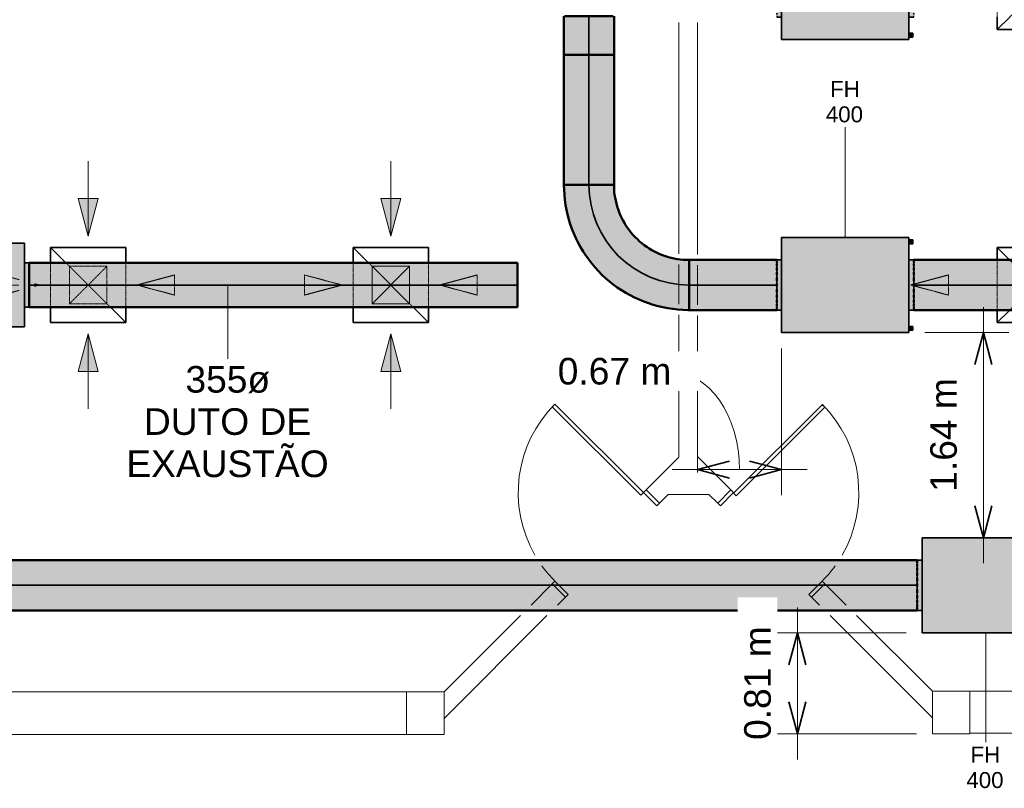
# Model space of a CAD drawing. Header units: millimetres. Extents: x -31934 to 141449, y -11052 to 10947.
# Tile 5 of 13: x -1534 to 6331, y 662 to 6801. Entities that reach past the tile are written whole.
import ezdxf

# ---------------------------------------------------------------- set-up
doc = ezdxf.new("R2010")
doc.units = ezdxf.units.MM
doc.linetypes.add('Centro', pattern=[30, 12, -6, 6, -6])
doc.linetypes.add('Oculto 1_5', pattern=[2.2, 1.5, -0.7])
for name, color, linetype, lineweight in [('A-ANNO-DIMS', 211, 'Continuous', 9), ('A-ANNO-DIMS-85', 211, 'Continuous', 9), ('A-DETL', 90, 'Oculto 1_5', 9), ('A-DETL-GENF', 92, 'Continuous', 9), ('ESQ', 7, 'Continuous', 9), ('M-EQPM', 50, 'Continuous', 35), ('M-EQPM-IDEN', 50, 'Continuous', 9), ('M-HVAC-CDFF', 50, 'Continuous', 35), ('M-HVAC-DUCT', 70, 'Continuous', 50), ('M-HVAC-DUCT-CNTR', 70, 'Centro', 35), ('M-HVAC-DUCT-IDEN', 70, 'Continuous', 9), ('PAREDES', 7, 'Continuous', 9), ('PEM1-Layout Terreo_dwg', 8, 'Continuous', 9), ('PILAR', 7, 'Continuous', 9)]:
    doc.layers.add(name, color=color, linetype=linetype, lineweight=lineweight)
doc.styles.add('Arial_1', font='arial.ttf', dxfattribs={"height": 212.5})
doc.styles.add('Arial_2', font='arial.ttf', dxfattribs={"height": 127.5})
doc.dimstyles.new('Diagonal_-_2_5_mm_Arial', dxfattribs={"dimscale": 304.8, "dimtxt": 216.805122, "dimasz": 0.836614, "dimexe": 0.669291, "dimexo": 0.418307, "dimgap": 0.488025, "dimtad": 1, "dimlfac": 0.001, "dimrnd": 0.01, "dimzin": 0, "dimdsep": 46, "dimtxsty": 'Arial_1', "dimblk1": 'OPEN30', "dimblk2": 'OPEN30', "dimsah": 1, "dimcen": 0.09, "dimdle": 0.669291, "dimazin": 0, "dimtfac": 1, "dimtdec": 4, "dimtix": 1, "dimtmove": 0, "dimatfit": 3, "dimfxl": 1, "dimtvp": 1, "dimtfill": 1, "dimtolj": 1, "dimtzin": 0, "dimarcsym": 2})
doc.dimstyles.new('Diagonal_-_2_5_mm_Arial_1', dxfattribs={"dimscale": 304.8, "dimtxt": 216.805122, "dimasz": 0.836614, "dimexe": 0.669291, "dimexo": 0.418307, "dimgap": 0.488025, "dimtad": 1, "dimlfac": 0.001, "dimrnd": 0.01, "dimzin": 0, "dimdsep": 46, "dimtxsty": 'Arial_1', "dimblk1": 'OPEN30', "dimblk2": 'OPEN30', "dimsah": 1, "dimcen": 0.09, "dimdle": 0.669291, "dimazin": 0, "dimtfac": 1, "dimtdec": 4, "dimtix": 1, "dimtmove": 1, "dimatfit": 3, "dimfxl": 1, "dimtvp": 1, "dimtfill": 1, "dimtolj": 1, "dimtzin": 0, "dimarcsym": 2})

# ---------------------------------------------------------------- blocks, each defined once
blk = doc.blocks.new('M_Encaixe de duto redondo - Padrão-997799-LAYOUT VISTA TÉRREO')
at = {"layer": 'M-HVAC-DUCT', "lineweight": 9}
for points in [[(0, 156.4), (0, 0), (-6.1, 0), (-5.4, 194.6), (0, 198.7), (0, 176)], [(301.6, 156.4), (301.6, 0), (0, 0), (0, 200), (301.6, 199.3), (301.6, 176)], [(0, -197.8), (-0.7, -198.1), (-6.1, -193.4), (-6.1, 0), (0, 0), (0, -197.3)], [(301.6, -199.3), (301.6, -200), (0, -199.3), (0, 0), (301.6, 0), (301.6, -195)]]:
    blk.add_hatch(color=80, dxfattribs=at).paths.add_polyline_path(points)
at = {"layer": 'M-HVAC-DUCT', "color": 3}
for p, q in [((-6.1, 200), (0, 200)), ((-6.1, 194.2), (-6.1, 0)), ((0, 200), (301.6, 200)), ((301.6, 0), (301.6, 200)), ((-6.1, 0), (-6.1, -194.2)), ((301.6, -200), (301.6, 0)), ((0, -200), (-6.1, -200)), ((301.6, -200), (0, -200))]:
    blk.add_line(p, q, dxfattribs=at)
blk = doc.blocks.new('M_Cotovelo redondo - 2 D-996262-LAYOUT VISTA TÉRREO')
at = {"layer": 'M-HVAC-DUCT', "lineweight": 9}
for points in [[(0, 800), (-200, 800), (-206.1, 714.6), (-224.9, 629.3), (-254.2, 550.8), (-295.2, 475.6), (-346.6, 407.1), (-407.1, 346.6), (-477.6, 294.2), (-550.8, 254.2), (-631, 224.3), (-714.6, 206.1), (-800, 200), (-800, 0), (-703.6, 5.8), (-608.5, 23.2), (-516.3, 52), (-424.9, 93.6), (-340.5, 145.6), (-267.7, 202.9), (-200.1, 270.9), (-141.6, 345.5), (-91.6, 428.2), (-52, 516.3), (-23.2, 608.5), (-5.8, 703.6)], [(200, 800), (0, 800), (-5.8, 703.6), (-23.2, 608.5), (-52, 516.3), (-91.6, 428.2), (-141.6, 345.5), (-201.2, 269.5), (-269.5, 201.2), (-351.9, 137.8), (-428.2, 91.6), (-516.3, 52), (-608.5, 23.2), (-703.6, 5.8), (-800, 0), (-800, -200), (-688, -193.7), (-577.5, -174.9), (-469.7, -143.9), (-366.1, -101), (-268, -46.7), (-176.5, 18.2), (-88.9, 97.4), (-18.2, 176.5), (46.7, 268), (101, 366.1), (143.9, 469.7), (174.9, 577.5), (193.7, 688), (195.7, 723.6)]]:
    blk.add_hatch(color=80, dxfattribs=at).paths.add_polyline_path(points)
at = {"layer": 'M-HVAC-DUCT', "color": 3}
for p, q in [((0, 800), (-200, 800)), ((200, 800), (0, 800)), ((-800, 200), (-800, 0)), ((-800, 0), (-800, -200))]:
    blk.add_line(p, q, dxfattribs=at)
at = {"layer": 'M-HVAC-DUCT', "color": 3, "flags": 128}
for points in [[(-200, 800), (-200.5, 776), (-201.9, 752.1), (-204.3, 728.2), (-207.7, 704.4), (-212, 680.8), (-217.2, 657.4), (-223.4, 634.2), (-230.5, 611.3), (-238.5, 588.6), (-247.4, 566.3), (-257.1, 544.4), (-267.8, 522.9), (-279.3, 501.9), (-291.6, 481.3), (-304.8, 461.2), (-318.7, 441.7), (-333.5, 422.7), (-348.9, 404.4), (-365.1, 386.6), (-382, 369.6), (-399.5, 353.2), (-417.7, 337.6), (-436.5, 322.6), (-455.9, 308.5), (-475.8, 295.1), (-496.3, 282.6), (-517.2, 270.8), (-538.6, 259.9), (-560.4, 249.9), (-582.6, 240.8), (-605.1, 232.5), (-628, 225.2), (-651.1, 218.8), (-674.5, 213.3), (-698, 208.7), (-721.7, 205.1), (-745.6, 202.5), (-769.5, 200.8), (-793.5, 200), (-800, 200)], [(-800, -200), (-760, -199.2), (-720.1, -196.8), (-680.3, -192.8), (-640.7, -187.2), (-601.3, -180.1), (-562.3, -171.3), (-523.6, -161.1), (-485.4, -149.2), (-447.7, -135.9), (-410.6, -121.1), (-374.1, -104.8), (-338.2, -87), (-303.1, -67.8), (-268.8, -47.3), (-235.4, -25.3), (-202.8, -2.1), (-171.2, 22.4), (-140.6, 48.2), (-111.1, 75.2), (-82.6, 103.3), (-55.4, 132.5), (-29.3, 162.8), (-4.4, 194.2), (19.2, 226.5), (41.5, 259.7), (62.4, 293.8), (82, 328.7), (100.1, 364.3), (116.8, 400.7), (132, 437.6), (145.8, 475.2), (158, 513.3), (168.7, 551.8), (177.9, 590.8), (185.4, 630), (191.5, 669.6), (195.9, 709.3), (198.7, 749.2), (199.9, 789.2), (200, 800)]]:
    blk.add_lwpolyline(points, dxfattribs=at)
blk = doc.blocks.new('FH - FH 355-995726-LAYOUT VISTA TÉRREO')
at = {"layer": 'M-EQPM', "linetype": 'Oculto 1_5', "lineweight": 9}
for points in [[(334, 416), (-334, 416), (-334, -416), (334, -416), (334, -158.5)], [(177.5, 454), (-177.5, 454), (-177.5, 416), (177.5, 416)], [(-284, -416), (-314, -416), (-314, -421), (-284, -421)], [(-284, -446), (-284, -421), (-314, -421), (-314, -446)], [(177.5, -454), (177.5, -416), (-177.5, -416), (-177.5, -454), (171.5, -454)], [(314, -416), (284, -416), (284, -421), (314, -421)], [(314, -421), (284, -421), (284, -446), (314, -446)]]:
    blk.add_hatch(color=10, dxfattribs=at).paths.add_polyline_path(points)
at = {"layer": 'M-EQPM', "color": 5}
for p, q in [((-334, -416), (-334, 416)), ((334, 416), (-334, 416)), ((-177.5, 454), (-177.5, 416)), ((177.5, 454), (-177.5, 454)), ((177.5, 416), (177.5, 454)), ((334, 416), (334, -416)), ((-334, -416), (334, -416)), ((-314, -421), (-314, -416)), ((-314, -446), (-314, -421)), ((-314, -421), (-284, -421)), ((-314, -446), (-284, -446)), ((-284, -416), (-284, -421)), ((-284, -421), (-284, -446)), ((-177.5, -416), (-177.5, -454)), ((-177.5, -454), (177.5, -454)), ((177.5, -454), (177.5, -416)), ((284, -421), (284, -416)), ((284, -446), (284, -421)), ((284, -421), (314, -421)), ((284, -446), (314, -446)), ((314, -416), (314, -421)), ((314, -421), (314, -446))]:
    blk.add_line(p, q, dxfattribs=at)
blk = doc.blocks.new('FH - FH 400-995728-LAYOUT VISTA TÉRREO')
at = {"layer": 'M-EQPM', "linetype": 'Oculto 1_5', "lineweight": 9}
for points in [[(-380, -231.4), (-380, -509), (380, -509), (380, 509), (-380, 509)], [(-200, 547), (-200, 509), (200, 509), (200, 547), (-195, 547)], [(-360, -514), (-330, -514), (-330, -509), (-360, -509)], [(-360, -539), (-330, -539), (-330, -514), (-360, -514)], [(-200, -547), (200, -547), (200, -509), (-200, -509)], [(330, -514), (360, -514), (360, -509), (330, -509)], [(330, -514), (330, -539), (360, -539), (360, -514)]]:
    blk.add_hatch(color=10, dxfattribs=at).paths.add_polyline_path(points)
at = {"layer": 'A-DETL', "color": 170}
for p, q in [((-194.2, 547), (-195.7, 547)), ((195.7, 547), (194.2, 547)), ((-195.7, -547), (-194.2, -547)), ((194.2, -547), (195.7, -547))]:
    blk.add_line(p, q, dxfattribs=at)
at = {"layer": 'M-EQPM', "color": 5}
for p, q in [((-380, -509), (-380, 509)), ((380, 509), (-380, 509)), ((-200, 547), (-200, 509)), ((-190.4, 547), (-194.2, 547)), ((-169.5, 547), (-178.6, 547)), ((-139.5, 547), (-152.9, 547)), ((-102, 547), (-119, 547)), ((-59, 547), (-78.5, 547)), ((-13, 547), (-33.7, 547)), ((33.7, 547), (13, 547)), ((78.5, 547), (59, 547)), ((119, 547), (102, 547)), ((152.9, 547), (139.5, 547)), ((178.6, 547), (169.5, 547)), ((194.2, 547), (190.4, 547)), ((200, 509), (200, 547)), ((380, 509), (380, -509)), ((-380, -509), (380, -509)), ((-360, -514), (-360, -509)), ((-360, -539), (-360, -514)), ((-360, -514), (-330, -514)), ((-360, -539), (-330, -539)), ((-330, -509), (-330, -514)), ((-330, -514), (-330, -539)), ((-200, -509), (-200, -547)), ((-194.2, -547), (-190.4, -547)), ((-178.6, -547), (-169.5, -547)), ((-152.9, -547), (-139.5, -547)), ((-119, -547), (-102, -547)), ((-78.5, -547), (-59, -547)), ((-33.7, -547), (-13, -547)), ((13, -547), (33.7, -547)), ((59, -547), (78.5, -547)), ((102, -547), (119, -547)), ((139.5, -547), (152.9, -547)), ((169.5, -547), (178.6, -547)), ((190.4, -547), (194.2, -547)), ((200, -547), (200, -509)), ((330, -514), (330, -509)), ((330, -539), (330, -514)), ((330, -514), (360, -514)), ((330, -539), (360, -539)), ((360, -509), (360, -514)), ((360, -514), (360, -539))]:
    blk.add_line(p, q, dxfattribs=at)
blk = doc.blocks.new('FH - FH 400-V27-LAYOUT VISTA TÉRREO')
at = {"layer": 'M-EQPM', "linetype": 'Oculto 1_5', "lineweight": 9}
for points in [[(-380, -231.4), (-380, -509), (380, -509), (380, 509), (-380, 509)], [(-200, 509), (200, 509), (200, 547), (-200, 547)], [(-360, -514), (-330, -514), (-330, -509), (-360, -509)], [(-360, -539), (-330, -539), (-330, -514), (-360, -514)], [(-200, -547), (200, -547), (200, -509), (-200, -509)], [(330, -514), (360, -514), (360, -509), (330, -509)], [(330, -514), (330, -539), (360, -539), (360, -514)]]:
    blk.add_hatch(color=10, dxfattribs=at).paths.add_polyline_path(points)
at = {"layer": 'A-DETL', "color": 170}
for p, q in [((-194.2, 547), (-195.7, 547)), ((195.7, 547), (194.2, 547)), ((-195.7, -547), (-194.2, -547)), ((194.2, -547), (195.7, -547))]:
    blk.add_line(p, q, dxfattribs=at)
at = {"layer": 'M-EQPM', "color": 5}
for p, q in [((-380, -509), (-380, 509)), ((380, 509), (-380, 509)), ((-200, 547), (-200, 509)), ((-190.4, 547), (-194.2, 547)), ((-169.5, 547), (-178.6, 547)), ((-139.5, 547), (-152.9, 547)), ((-102, 547), (-119, 547)), ((-59, 547), (-78.5, 547)), ((-13, 547), (-33.7, 547)), ((33.7, 547), (13, 547)), ((78.5, 547), (59, 547)), ((119, 547), (102, 547)), ((152.9, 547), (139.5, 547)), ((178.6, 547), (169.5, 547)), ((194.2, 547), (190.4, 547)), ((200, 509), (200, 547)), ((380, 509), (380, -509)), ((-380, -509), (380, -509)), ((-360, -514), (-360, -509)), ((-360, -539), (-360, -514)), ((-360, -514), (-330, -514)), ((-360, -539), (-330, -539)), ((-330, -509), (-330, -514)), ((-330, -514), (-330, -539)), ((-200, -509), (-200, -547)), ((-194.2, -547), (-190.4, -547)), ((-178.6, -547), (-169.5, -547)), ((-152.9, -547), (-139.5, -547)), ((-119, -547), (-102, -547)), ((-78.5, -547), (-59, -547)), ((-33.7, -547), (-13, -547)), ((13, -547), (33.7, -547)), ((59, -547), (78.5, -547)), ((102, -547), (119, -547)), ((139.5, -547), (152.9, -547)), ((169.5, -547), (178.6, -547)), ((190.4, -547), (194.2, -547)), ((200, -547), (200, -509)), ((330, -514), (330, -509)), ((330, -539), (330, -514)), ((330, -514), (360, -514)), ((330, -539), (360, -539)), ((360, -509), (360, -514)), ((360, -514), (360, -539))]:
    blk.add_line(p, q, dxfattribs=at)
blk = doc.blocks.new('M_Difusor de fornecimento - 600 x 600 Face 300 x 300 Conexão-297249-LAYOUT VISTA TÉRREO')
at = {"layer": 'A-DETL-GENF', "linetype": 'Oculto 1_5'}
for points in [[(-690, 80.4), (-990, 0), (-690, -80.4)], [(990, 0), (690, 80.4), (690, -80.4), (769.2, -59.2)]]:
    blk.add_hatch(color=170, dxfattribs=at).paths.add_polyline_path(points)
at = {"layer": 'A-DETL', "color": 170}
for p, q in [((0, 989.8), (-80.4, 690)), ((0, 989.8), (-80.4, 690)), ((0, 989.8), (80.4, 690)), ((80.4, 690), (0, 989.8)), ((-80.4, 690), (80.4, 690)), ((-80.4, 690), (80.4, 690)), ((-200, 300), (200, 300)), ((-200, 200), (199.8, -199.8)), ((-199.8, -199.8), (200, 200)), ((199.8, -300), (-199.8, -300)), ((80.4, -690), (-80.4, -690)), ((0, -990), (-80.4, -690)), ((-80.4, -690), (0, -990)), ((80.4, -690), (-80.4, -690)), ((0, -990), (80.4, -690)), ((0, -990), (80.4, -690)), ((0, -966.8), (0, -990))]:
    blk.add_line(p, q, dxfattribs=at)
at = {"layer": 'A-DETL-GENF', "color": 170}
for p, q in [((-990, 0), (-690, 80.4)), ((-690, 80.4), (-990, 0)), ((-690, -80.4), (-690, 80.4)), ((-690, -80.4), (-690, 80.4)), ((690, 80.4), (690, -80.4)), ((990, 0), (690, 80.4)), ((990, 0), (690, 80.4)), ((690, 80.4), (690, -80.4)), ((-990, 0), (-690, -80.4)), ((-390, 0), (-990, 0)), ((-990, 0), (-690, -80.4)), ((390, 0), (990, 0)), ((990, 0), (690, -80.4)), ((690, -80.4), (990, 0))]:
    blk.add_line(p, q, dxfattribs=at)
at = {"layer": 'M-HVAC-CDFF', "color": 5}
for p, q in [((-300, 300), (-200, 200)), ((-300, 300), (-300, -300)), ((-300, 300), (-200, 300)), ((200, 300), (300, 300)), ((200, 200), (300, 300)), ((300, 300), (300, -300)), ((-300, -300), (-199.8, -199.8)), ((199.8, -199.8), (300, -300)), ((-199.8, -300), (-300, -300)), ((300, -300), (199.8, -300))]:
    blk.add_line(p, q, dxfattribs=at)
blk = doc.blocks.new('M_Difusor de fornecimento - 600 x 600 Face 300 x 300 Conexão-V4-LAYOUT VISTA TÉRREO')
at = {"layer": 'A-DETL-GENF', "linetype": 'Oculto 1_5'}
for points in [[(-690, 80.4), (-990, 0), (-690, -80.4)], [(990, 0), (690, 80.4), (690, -80.4)]]:
    blk.add_hatch(color=170, dxfattribs=at).paths.add_polyline_path(points)
at = {"layer": 'A-DETL', "color": 170}
for p, q in [((0, 989.8), (-80.4, 690)), ((0, 989.8), (-80.4, 690)), ((0, 989.8), (80.4, 690)), ((80.4, 690), (0, 989.8)), ((-80.4, 690), (80.4, 690)), ((-80.4, 690), (80.4, 690)), ((-200, 300), (200, 300)), ((-200, 200), (199.8, -199.8)), ((-199.8, -199.8), (200, 200)), ((199.8, -300), (-199.8, -300)), ((80.4, -690), (-80.4, -690)), ((0, -990), (-80.4, -690)), ((-80.4, -690), (0, -990)), ((80.4, -690), (-80.4, -690)), ((0, -990), (80.4, -690)), ((0, -990), (80.4, -690)), ((0, -966.8), (0, -990))]:
    blk.add_line(p, q, dxfattribs=at)
at = {"layer": 'A-DETL-GENF', "color": 170}
for p, q in [((-990, 0), (-690, 80.4)), ((-690, 80.4), (-990, 0)), ((-690, -80.4), (-690, 80.4)), ((-690, -80.4), (-690, 80.4)), ((690, 80.4), (690, -80.4)), ((990, 0), (690, 80.4)), ((990, 0), (690, 80.4)), ((690, 80.4), (690, -80.4)), ((-990, 0), (-690, -80.4)), ((-390, 0), (-990, 0)), ((-990, 0), (-690, -80.4)), ((390, 0), (990, 0)), ((990, 0), (690, -80.4)), ((690, -80.4), (990, 0))]:
    blk.add_line(p, q, dxfattribs=at)
at = {"layer": 'M-HVAC-CDFF', "color": 5}
for p, q in [((-300, 300), (-200, 200)), ((-300, 300), (-300, -300)), ((-300, 300), (-200, 300)), ((200, 300), (300, 300)), ((200, 200), (300, 300)), ((300, 300), (300, -300)), ((-300, -300), (-199.8, -199.8)), ((199.8, -199.8), (300, -300)), ((-199.8, -300), (-300, -300)), ((300, -300), (199.8, -300))]:
    blk.add_line(p, q, dxfattribs=at)
blk = doc.blocks.new('M_Difusor de retorno - 600 x 600 Face 300 x 300 Conexão-V30-LAYOUT VISTA TÉRREO')
at = {"layer": 'A-DETL-GENF', "linetype": 'Oculto 1_5'}
for points in [[(-390, 0), (-690, 80.4), (-690, -80.4), (-497.3, -28.7)], [(690, 80.4), (390, 0), (690, -80.4)]]:
    blk.add_hatch(color=170, dxfattribs=at).paths.add_polyline_path(points)
at = {"layer": 'A-DETL', "color": 170}
for p, q in [((80.4, 690), (-80.4, 690)), ((0, 390.2), (-80.4, 690)), ((-80.4, 690), (0, 390.2)), ((80.4, 690), (-80.4, 690)), ((0, 390.2), (80.4, 690)), ((0, 390.2), (80.4, 690)), ((-177.5, 300), (177.5, 300)), ((-177.5, -177.5), (177.5, 177.5)), ((177.5, -300), (-177.5, -300)), ((0, -390.2), (-10.7, -429.9)), ((0, -390.2), (-10.7, -429.9)), ((0, -390.2), (10.7, -429.9)), ((10.7, -429.9), (0, -390.2)), ((-43.5, -552.5), (-80.4, -690)), ((-43.5, -552.5), (-80.4, -690)), ((0, -990), (0, -552.5)), ((43.5, -552.5), (80.4, -690)), ((80.4, -690), (43.5, -552.5)), ((-80.4, -690), (80.4, -690)), ((-80.4, -690), (80.4, -690))]:
    blk.add_line(p, q, dxfattribs=at)
at = {"layer": 'A-DETL-GENF', "color": 170}
for p, q in [((-690, 80.4), (-690, -80.4)), ((-390, 0), (-690, 80.4)), ((-390, 0), (-690, 80.4)), ((-690, 80.4), (-690, -80.4)), ((390, 0), (690, 80.4)), ((690, 80.4), (390, 0)), ((690, -80.4), (690, 80.4)), ((690, -80.4), (690, 80.4)), ((-990, 0), (-390, 0)), ((-390, 0), (-690, -80.4)), ((-690, -80.4), (-390, 0)), ((390, 0), (690, -80.4)), ((990, 0), (390, 0)), ((390, 0), (690, -80.4))]:
    blk.add_line(p, q, dxfattribs=at)
at = {"layer": 'M-HVAC-CDFF', "color": 5}
for p, q in [((-300, 300), (-300, -300)), ((-300, 300), (-177.5, 300)), ((177.5, 300), (300, 300)), ((177.5, 177.5), (300, 300)), ((300, 300), (300, -300)), ((-300, -300), (-177.5, -177.5)), ((-177.5, -300), (-300, -300)), ((300, -300), (177.5, -300))]:
    blk.add_line(p, q, dxfattribs=at)
blk = doc.blocks.new('M_Difusor de retorno - 600 x 600 Face 300 x 300 Conexão-V11-LAYOUT VISTA TÉRREO')
at = {"layer": 'A-DETL-GENF', "linetype": 'Oculto 1_5'}
for points in [[(-390, 0), (-690, 80.4), (-690, -80.4), (-497.3, -28.7)], [(690, 80.4), (390, 0), (690, -80.4)]]:
    blk.add_hatch(color=170, dxfattribs=at).paths.add_polyline_path(points)
at = {"layer": 'A-DETL', "color": 170}
for p, q in [((80.4, 690), (-80.4, 690)), ((0, 390.2), (-80.4, 690)), ((-80.4, 690), (0, 390.2)), ((80.4, 690), (-80.4, 690)), ((0, 390.2), (80.4, 690)), ((0, 390.2), (80.4, 690)), ((-177.5, 300), (177.5, 300)), ((-177.5, -177.5), (177.5, 177.5)), ((177.5, -300), (-177.5, -300)), ((0, -390.2), (-80.4, -690)), ((0, -390.2), (-80.4, -690)), ((0, -390.2), (80.4, -690)), ((80.4, -690), (0, -390.2)), ((-80.4, -690), (80.4, -690)), ((-80.4, -690), (80.4, -690))]:
    blk.add_line(p, q, dxfattribs=at)
at = {"layer": 'A-DETL-GENF', "color": 170}
for p, q in [((-690, 80.4), (-690, -80.4)), ((-390, 0), (-690, 80.4)), ((-390, 0), (-690, 80.4)), ((-690, 80.4), (-690, -80.4)), ((390, 0), (690, 80.4)), ((690, 80.4), (390, 0)), ((690, -80.4), (690, 80.4)), ((690, -80.4), (690, 80.4)), ((-990, 0), (-390, 0)), ((-390, 0), (-690, -80.4)), ((-690, -80.4), (-390, 0)), ((390, 0), (690, -80.4)), ((990, 0), (390, 0)), ((390, 0), (690, -80.4))]:
    blk.add_line(p, q, dxfattribs=at)
at = {"layer": 'M-HVAC-CDFF', "color": 5}
for p, q in [((-300, 300), (-300, -300)), ((-300, 300), (-177.5, 300)), ((177.5, 300), (300, 300)), ((177.5, 177.5), (300, 300)), ((300, 300), (300, -300)), ((-300, -300), (-177.5, -177.5)), ((-177.5, -300), (-300, -300)), ((300, -300), (177.5, -300))]:
    blk.add_line(p, q, dxfattribs=at)
blk = doc.blocks.new('PEM1-Layout Terreo_dwg-1021386-LAYOUT VISTA TÉRREO')
at = {"layer": 'ESQ', "flags": 128}
for points in [[(96410.2, 30098.6), (95703.1, 30805.7), (95681.9, 30784.5), (96389, 30077.4)], [(97130.9, 30093.9), (97838, 30801), (97859.2, 30779.8), (97152.1, 30072.7)]]:
    blk.add_lwpolyline(points, close=True, dxfattribs=at)
for points in [[(96537.5, 30013.8), (96516.3, 29992.6), (96410.2, 30098.6), (96431.4, 30119.8)], [(97003.6, 30013.8), (97024.8, 29992.6), (97130.9, 30098.6), (97109.7, 30119.8)], [(95787.9, 29264.2), (95809.1, 29285.5), (95703.1, 29391.5), (95681.9, 29370.3)], [(97753.1, 29264.2), (97731.9, 29285.5), (97838, 29391.5), (97859.2, 29370.3)]]:
    blk.add_lwpolyline(points, dxfattribs=at)
at = {"layer": 'ESQ'}
for centre, start, end in [((96410.2, 30098.6), 135, 209.89258), ((97130.9, 30098.6), 330.10742, 45), ((96410.2, 30098.6), 215.71811, 225), ((97130.9, 30098.6), 315, 324.28189)]:
    blk.add_arc(centre, 1000, start, end, dxfattribs=at)
at = {"layer": 'PAREDES'}
for p, q in [((96693.2, 33854.9), (96693.2, 32005.5)), ((96843.2, 31999.3), (96843.2, 33854.9)), ((96693.2, 31919.6), (96693.2, 31602.9)), ((96843.2, 31599.3), (96843.2, 31914.3)), ((94818.2, 28506.6), (95427.3, 29115.8)), ((95639.5, 29115.8), (94818.2, 28294.5)), ((97901.6, 29115.8), (98718.2, 28299.2)), ((98718.2, 28511.3), (98113.7, 29115.8)), ((99018.2, 28511.3), (100480.9, 28511.3)), ((94518.2, 28166.3), (90618.2, 28166.3)), ((102918.2, 28176.5), (99018.2, 28176.5))]:
    blk.add_line(p, q, dxfattribs=at)
at = {"layer": 'PAREDES', "flags": 128}
for points in [[(96693.2, 31517.7), (96693.2, 30381.6), (96431.4, 30119.8), (96537.5, 30013.8), (96608.2, 30084.5), (96932.9, 30084.5), (97003.6, 30013.8), (97109.7, 30119.8), (96843.2, 30386.3), (96843.2, 31514.3)], [(95512.3, 29200.8), (95681.9, 29370.3), (95787.9, 29264.2), (95724.5, 29200.8)], [(98028.7, 29200.8), (97859.2, 29370.3), (97753.1, 29264.2), (97816.6, 29200.8)], [(94518.2, 28506.6), (90618.2, 28506.6), (90618.2, 29115.8)]]:
    blk.add_lwpolyline(points, dxfattribs=at)
at = {"layer": 'PILAR', "flags": 128}
for points in [[(94818.2, 28506.6), (94518.2, 28506.6), (94518.2, 28166.3), (94818.2, 28166.3)], [(99018.2, 28511.7), (99018.2, 28171.7), (98718.2, 28171.7), (98718.2, 28511.3), (99018.2, 28511.3)]]:
    blk.add_lwpolyline(points, close=True, dxfattribs=at)
blk = doc.blocks.new('DIMBLOCK7-LAYOUT VISTA TÉRREO')
at = {"layer": 'A-ANNO-DIMS-85'}
for p, q in [((4677.8, 892.8), (4677.8, 2107.4)), ((4677.8, 1903.4), (4473.8, 1903.4)), ((4677.8, 1903.4), (5546.6, 1903.4)), ((4677.8, 1096.8), (4473.8, 1096.8)), ((4677.8, 1096.8), (5628.7, 1096.8))]:
    blk.add_line(p, q, dxfattribs=at)
at = {"layer": 'A-ANNO-DIMS-85', "lineweight": 35}
for p, q in [((4677.8, 1903.4), (4609.5, 1648.4)), ((4677.8, 1903.4), (4746.2, 1648.4)), ((4677.8, 1096.8), (4609.5, 1351.8)), ((4677.8, 1096.8), (4746.2, 1351.8))]:
    blk.add_line(p, q, dxfattribs=at)
at = {"layer": 'A-ANNO-DIMS-85', "color": 0, "insert": (4253.2, 1048.2), "char_height": 212.5, "width": 1084.693, "attachment_point": 1, "rotation": 90, "line_spacing_factor": 0.941778, "style": 'Arial_1', "bg_fill": 3, "box_fill_scale": 1.25, "bg_fill_color": 256, "bg_fill_true_color": 13158600, "bg_fill_transparency": 0}
blk.add_mtext('0.81 m', dxfattribs=at)
blk = doc.blocks.new('_Open30')
at = {"color": 0, "linetype": 'ByBlock', "lineweight": -2}
for p, q in [((-1, 0.268), (0, 0)), ((0, 0), (-1, -0.268)), ((0, 0), (-1, 0))]:
    blk.add_line(p, q, dxfattribs=at)
blk = doc.blocks.new('DIMBLOCK8-LAYOUT VISTA TÉRREO')
at = {"layer": 'A-ANNO-DIMS-85'}
for p, q in [((4551.4, 3207.9), (4551.4, 4174.4)), ((3881.2, 3207.9), (3881.2, 3411.9)), ((3677.2, 3207.9), (4755.4, 3207.9)), ((3881.2, 3207.9), (3881.2, 3184)), ((4551.4, 3207.9), (4551.4, 3003.9))]:
    blk.add_line(p, q, dxfattribs=at)
at = {"layer": 'A-ANNO-DIMS-85', "lineweight": 35}
for p, q in [((3881.2, 3207.9), (4136.2, 3276.2)), ((4551.4, 3207.9), (4296.4, 3276.2)), ((3881.2, 3207.9), (4136.2, 3139.5)), ((4551.4, 3207.9), (4296.4, 3139.5))]:
    blk.add_line(p, q, dxfattribs=at)
at = {"layer": 'A-ANNO-DIMS-85'}
blk.add_ellipse((3667.6, 3207.9), major_axis=(0, 782.8), ratio=0.700877, start_param=4.712389, end_param=6.283185, dxfattribs=at)
at = {"layer": 'A-ANNO-DIMS-85', "color": 0, "insert": (2763.7, 4099.8), "char_height": 212.5, "width": 1084.693, "attachment_point": 1, "line_spacing_factor": 0.941778, "style": 'Arial_1', "bg_fill": 3, "box_fill_scale": 1.25, "bg_fill_color": 256, "bg_fill_true_color": 13158600, "bg_fill_transparency": 0}
blk.add_mtext('0.67 m', dxfattribs=at)
blk = doc.blocks.new('DIMBLOCK9-LAYOUT VISTA TÉRREO')
at = {"layer": 'A-ANNO-DIMS-85'}
for p, q in [((6163.9, 2459.4), (6163.9, 4505.9)), ((6163.9, 4301.9), (5696.9, 4301.9)), ((6163.9, 4301.9), (6367.9, 4301.9)), ((6163.9, 2663.4), (5801.6, 2663.4)), ((6163.9, 2663.4), (6367.9, 2663.4))]:
    blk.add_line(p, q, dxfattribs=at)
at = {"layer": 'A-ANNO-DIMS-85', "lineweight": 35}
for p, q in [((6163.9, 4301.9), (6095.6, 4046.9)), ((6163.9, 4301.9), (6232.3, 4046.9)), ((6163.9, 2663.4), (6095.6, 2918.4)), ((6163.9, 2663.4), (6232.3, 2918.4))]:
    blk.add_line(p, q, dxfattribs=at)
at = {"layer": 'A-ANNO-DIMS-85', "color": 0, "insert": (5739.3, 3030.7), "char_height": 212.5, "width": 1084.693, "attachment_point": 1, "rotation": 90, "line_spacing_factor": 0.941778, "style": 'Arial_1', "bg_fill": 3, "box_fill_scale": 1.25, "bg_fill_color": 256, "bg_fill_true_color": 13158600, "bg_fill_transparency": 0}
blk.add_mtext('1.64 m', dxfattribs=at)

msp = doc.modelspace()

# ---------------------------------------------------------------- hatches: boundary and pattern name
at = {"layer": 'M-HVAC-DUCT'}
for color, points in [(3, [(2833.196, 5481.933), (3013.39, 5481.933), (3013.39, 6520.934), (2813.39, 6520.934), (2813.39, 5481.933), (2818.404, 5481.933)]), (3, [(3019.223, 5481.933), (3213.39, 5481.933), (3213.39, 6520.934), (3013.39, 6520.934), (3013.39, 5481.933)]), (3, [(3813.39, 4681.933), (4513.39, 4681.933), (4513.39, 4881.933), (3813.39, 4881.933), (3813.39, 4687.766)]), (3, [(26457.817, 4681.933), (26457.817, 4881.933), (5607.39, 4881.933), (5607.39, 4681.933), (23290.854, 4681.933)]), (11, [(-1253.307, 4681.933), (2441.094, 4681.933), (2441.094, 4859.433), (-1458.906, 4859.433), (-1458.906, 4681.933)]), (11, [(2441.094, 4504.433), (2441.094, 4681.933), (-1458.906, 4681.933), (-1458.906, 4504.433), (2019.248, 4504.433)]), (3, [(4513.39, 4481.933), (4513.39, 4681.933), (3813.39, 4681.933), (3813.39, 4481.933), (4473.664, 4481.933)]), (3, [(5607.39, 4481.933), (26457.817, 4481.933), (26457.817, 4681.933), (5607.39, 4681.933), (5607.39, 4486.947)]), (11, [(-3298.654, 2283.426), (5636.08, 2283.426), (5636.08, 2483.426), (-3481.04, 2482.673), (-3485.728, 2479.978), (-3491.24, 2477.596), (-3495.106, 2474.05), (-3511.237, 2464.269), (-3513.95, 2463.62), (-3513.344, 2462.84), (-3516.229, 2460.195), (-3532.636, 2448.736), (-3547.921, 2440.337), (-3551.186, 2439.792), (-3552.358, 2438.893), (-3550.31, 2438.893), (-3568.156, 2426.771), (-3576.431, 2422.296), (-3594.982, 2414.155), (-3617.578, 2408.168), (-3614.6, 2408.116), (-3631.41, 2403.194), (-3635.249, 2403.194), (-3635.583, 2402.032), (-3656.906, 2399.954), (-3682.402, 2403.194), (-3721.741, 2415.417), (-3745.656, 2426.771), (-3747.321, 2428.048), (-3756.047, 2433.396), (-3763.502, 2438.893), (-3762.626, 2439.792), (-3786.655, 2452.229), (-3800.468, 2462.84), (-3799.862, 2463.62), (-3811.261, 2469.065), (-3822.572, 2477.596), (-3822.325, 2478.412), (-3831.498, 2481.631), (-3833.692, 2483.426), (-4203.92, 2483.426), (-4203.92, 2283.426), (-3707.723, 2283.426)]), (11, [(5636.08, 2083.426), (5636.08, 2283.426), (-4203.92, 2283.426), (-4203.92, 2083.426), (5291.803, 2083.426)])]:
    msp.add_hatch(color=color, dxfattribs=at).paths.add_polyline_path(points)

# ---------------------------------------------------------------- linework, layer by layer
at = {"layer": 'A-DETL', "color": 80, "linetype": 'Continuous'}
for p, q in [((4513.39, 4876.378), (4513.39, 4876.918)), ((5607.39, 4876.918), (5607.39, 4876.378)), ((4513.39, 4486.947), (4513.39, 4487.487)), ((5607.39, 4487.487), (5607.39, 4486.947))]:
    msp.add_line(p, q, dxfattribs=at)
at = {"layer": 'A-DETL', "color": 170}
for p, q in [((-1136.906, 4531.933), (-1136.906, 4831.933)), ((-1136.906, 4831.933), (-836.906, 4831.933)), ((-1136.906, 4831.933), (-836.906, 4531.933)), ((-836.906, 4831.933), (-1136.906, 4531.933)), ((-836.906, 4831.933), (-836.906, 4531.933)), ((-836.906, 4531.933), (-1136.906, 4531.933))]:
    msp.add_line(p, q, dxfattribs=at)
at = {"layer": 'A-DETL', "color": 241, "linetype": 'Continuous'}
for p, q in [((1280.926, 4531.933), (1280.926, 4831.933)), ((1280.926, 4831.933), (1580.926, 4831.933)), ((1280.926, 4831.933), (1580.926, 4531.933)), ((1580.926, 4831.933), (1280.926, 4531.933)), ((1580.926, 4831.933), (1580.926, 4531.933)), ((1580.926, 4531.933), (1280.926, 4531.933)), ((5636.08, 2477.872), (5636.08, 2478.412)), ((5636.08, 2088.441), (5636.08, 2088.981))]:
    msp.add_line(p, q, dxfattribs=at)
at = {"layer": 'M-EQPM-IDEN'}
for p, q in [((5060.39, 5061.933), (5060.06, 5942.491)), ((6183.08, 1903.426), (6182.751, 1029.584))]:
    msp.add_line(p, q, dxfattribs=at)
at = {"layer": 'M-HVAC-DUCT', "color": 3}
for p, q in [((2813.39, 6520.934), (2813.39, 5481.933)), ((3213.39, 6520.934), (2813.39, 6520.934)), ((3213.39, 5481.933), (3213.39, 6520.934)), ((2813.39, 5481.933), (3213.39, 5481.933)), ((4513.39, 4881.933), (3813.39, 4881.933)), ((3813.39, 4881.933), (3813.39, 4481.933)), ((4513.39, 4876.918), (4513.39, 4881.933)), ((26457.817, 4881.933), (5607.39, 4881.933)), ((5607.39, 4881.933), (5607.39, 4876.918)), ((4513.39, 4860.523), (4513.39, 4872.359)), ((4513.39, 4834.839), (4513.39, 4851.471)), ((4513.39, 4800.837), (4513.39, 4821.441)), ((5607.39, 4872.359), (5607.39, 4860.523)), ((5607.39, 4851.471), (5607.39, 4834.839)), ((5607.39, 4821.441), (5607.39, 4800.837)), ((4513.39, 4760.352), (4513.39, 4783.946)), ((4513.39, 4715.564), (4513.39, 4741.018)), ((5607.39, 4783.946), (5607.39, 4760.352)), ((5607.39, 4741.018), (5607.39, 4715.564)), ((4513.39, 4668.891), (4513.39, 4694.975)), ((4513.39, 4622.848), (4513.39, 4648.301)), ((5607.39, 4694.975), (5607.39, 4668.891)), ((5607.39, 4648.301), (5607.39, 4622.848)), ((4513.39, 4579.92), (4513.39, 4603.514)), ((4513.39, 4542.424), (4513.39, 4563.028)), ((5607.39, 4603.514), (5607.39, 4579.92)), ((5607.39, 4563.028), (5607.39, 4542.424)), ((4513.39, 4512.395), (4513.39, 4529.027)), ((4513.39, 4491.506), (4513.39, 4503.342)), ((4513.39, 4481.933), (4513.39, 4486.947)), ((5607.39, 4529.027), (5607.39, 4512.395)), ((5607.39, 4503.342), (5607.39, 4491.506)), ((5607.39, 4486.947), (5607.39, 4481.933)), ((3813.39, 4481.933), (4513.39, 4481.933)), ((5607.39, 4481.933), (26457.817, 4481.933))]:
    msp.add_line(p, q, dxfattribs=at)
at = {"layer": 'M-HVAC-DUCT', "color": 11}
for p, q in [((2441.094, 4859.433), (-1458.906, 4859.433)), ((-1458.906, 4859.433), (-1458.906, 4504.433)), ((2441.094, 4504.433), (2441.094, 4859.433)), ((-1458.906, 4504.433), (2441.094, 4504.433)), ((5636.08, 2483.426), (-3503.365, 2483.426)), ((5636.08, 2478.412), (5636.08, 2483.426)), ((5636.08, 2462.017), (5636.08, 2473.853)), ((5636.08, 2436.332), (5636.08, 2452.964)), ((5636.08, 2402.33), (5636.08, 2422.934)), ((5636.08, 2361.845), (5636.08, 2385.439)), ((5636.08, 2317.058), (5636.08, 2342.511)), ((5636.08, 2270.384), (5636.08, 2296.468)), ((5636.08, 2224.341), (5636.08, 2249.795)), ((5636.08, 2181.413), (5636.08, 2205.007)), ((5636.08, 2143.918), (5636.08, 2164.522)), ((5636.08, 2113.888), (5636.08, 2130.52)), ((-4203.92, 2083.426), (5636.08, 2083.426)), ((5636.08, 2092.999), (5636.08, 2104.836)), ((5636.08, 2083.426), (5636.08, 2088.441))]:
    msp.add_line(p, q, dxfattribs=at)
at = {"layer": 'M-HVAC-DUCT-CNTR', "color": 90, "linetype": 'Continuous'}
for p, q in [((3013.39, 6822.534), (3013.39, 6520.934)), ((3013.39, 6520.934), (3013.39, 5481.933)), ((4513.39, 4681.933), (3813.39, 4681.933)), ((5607.39, 4681.933), (26457.817, 4681.933))]:
    msp.add_line(p, q, dxfattribs=at)
at = {"layer": 'M-HVAC-DUCT-CNTR', "color": 21, "linetype": 'Continuous'}
for p, q in [((-1458.906, 4681.933), (2441.094, 4681.933)), ((5636.08, 2283.426), (-4203.92, 2283.426))]:
    msp.add_line(p, q, dxfattribs=at)
at = {"layer": 'M-HVAC-DUCT-CNTR', "color": 90, "linetype": 'Continuous'}
msp.add_arc((3813.39, 5481.933), 800, 180, 270, dxfattribs=at)
at = {"layer": 'M-HVAC-DUCT-IDEN'}
msp.add_line((127.264, 4681.933), (127.264, 4092.296), dxfattribs=at)

# ---------------------------------------------------------------- block references
at = {"layer": 'A-DETL', "color": 170}
for name, p, rotation in [('M_Difusor de fornecimento - 600 x 600 Face 300 x 300 Conexão-V4-LAYOUT VISTA TÉRREO', (6574.137, 7022.534), 269.9999999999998), ('FH - FH 400-995728-LAYOUT VISTA TÉRREO', (5060.39, 7022.534), 90.00000000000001), ('M_Difusor de retorno - 600 x 600 Face 300 x 300 Conexão-V30-LAYOUT VISTA TÉRREO', (-986.906, 4681.933), 270.0000000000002), ('M_Difusor de retorno - 600 x 600 Face 300 x 300 Conexão-V11-LAYOUT VISTA TÉRREO', (1430.926, 4681.933), 270.0000000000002), ('M_Difusor de fornecimento - 600 x 600 Face 300 x 300 Conexão-297249-LAYOUT VISTA TÉRREO', (6574.137, 4681.933), 269.9999999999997), ('FH - FH 400-V27-LAYOUT VISTA TÉRREO', (5060.39, 4681.933), 90.00000000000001), ('FH - FH 400-V27-LAYOUT VISTA TÉRREO', (6183.08, 2283.426), 90.00000000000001)]:
    msp.add_blockref(name, p, dxfattribs=dict(at, rotation=rotation))
at = {"layer": 'M-EQPM', "color": 5, "rotation": 269.9999999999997}
msp.add_blockref('FH - FH 355-995726-LAYOUT VISTA TÉRREO', (-1912.906, 4681.933), dxfattribs=at)
at = {"layer": 'M-HVAC-DUCT', "color": 3, "extrusion": (0, 0, -1), "rotation": 270}
msp.add_blockref('M_Encaixe de duto redondo - Padrão-997799-LAYOUT VISTA TÉRREO', (-3013.39, 6822.534), dxfattribs=at)
at = {"layer": 'M-HVAC-DUCT', "color": 3, "rotation": 270}
msp.add_blockref('M_Cotovelo redondo - 2 D-996262-LAYOUT VISTA TÉRREO', (3013.39, 4681.933), dxfattribs=at)
at = {"layer": 'PEM1-Layout Terreo_dwg', "color": 7}
msp.add_blockref('PEM1-Layout Terreo_dwg-1021386-LAYOUT VISTA TÉRREO', (-92961.952, -27074.843), dxfattribs=at)

# ---------------------------------------------------------------- texts
at = {"layer": 'M-EQPM-IDEN', "char_height": 127.5, "attachment_point": 1, "style": 'Arial_2'}
for s, insert, width in [('FH', (4939.095, 6311.541), 293.01678), ('400', (4905.36, 6109.135), 367.97456), ('FH', (6061.785, 994.034), 293.01678), ('400', (6028.051, 791.628), 367.97456)]:
    msp.add_mtext(s, dxfattribs=dict(at, insert=insert, width=width))

# ---------------------------------------------------------------- next in the draw order: texts
at = {"layer": 'M-HVAC-DUCT-IDEN', "char_height": 212.5, "attachment_point": 1, "style": 'Arial_1', "bg_fill": 3, "box_fill_scale": 1.25, "bg_fill_color": 256, "bg_fill_true_color": 13158600, "bg_fill_transparency": 0}
for s, insert, width in [('355ø', (-210.08, 4034.921), 810.90691), ('DUTO DE', (-541.801, 3697.577), 1621.81381), ('EXAUSTÃO', (-682.361, 3360.234), 1955.71666)]:
    msp.add_mtext(s, dxfattribs=dict(at, insert=insert, width=width))

# ---------------------------------------------------------------- next in the draw order: dimensions: what is measured, and where the dimension line sits
at = {"layer": 'A-ANNO-DIMS'}
for base, p1, p2, override, picture, middle in [((6163.949, 4301.933), (5674.08, 2663.426), (5569.39, 4301.933), {"dimpost": '<> m', "dimfxl": 1641.847781}, 'DIMBLOCK9-LAYOUT VISTA TÉRREO', (5906.703, 3482.679)), ((4677.825, 1903.426), (5756.225, 1096.834), (5674.08, 1903.426), {"dimpost": '<> m', "dimfxl": 810.764464}, 'DIMBLOCK7-LAYOUT VISTA TÉRREO', (4420.578, 1500.13))]:
    dim = msp.add_linear_dim(base=base, p1=p1, p2=p2, angle=90, dimstyle='Diagonal_-_2_5_mm_Arial', override=override, dxfattribs=at)
    dim.commit()
    dim.dimension.update_dxf_attribs({"geometry": picture, "text_midpoint": middle})
dim = msp.add_linear_dim(base=(4551.39, 3207.854), p1=(3881.225, 3311.473), p2=(4551.39, 4301.933), dimstyle='Diagonal_-_2_5_mm_Arial_1', override={"dimpost": '<> m', "dimfxl": 1195.881602}, dxfattribs=at)
dim.commit()
dim.dimension.update_dxf_attribs({"geometry": 'DIMBLOCK8-LAYOUT VISTA TÉRREO', "text_midpoint": (3306.077, 3958.116), "dimtype": 160})

doc.saveas('drawing.dxf')
